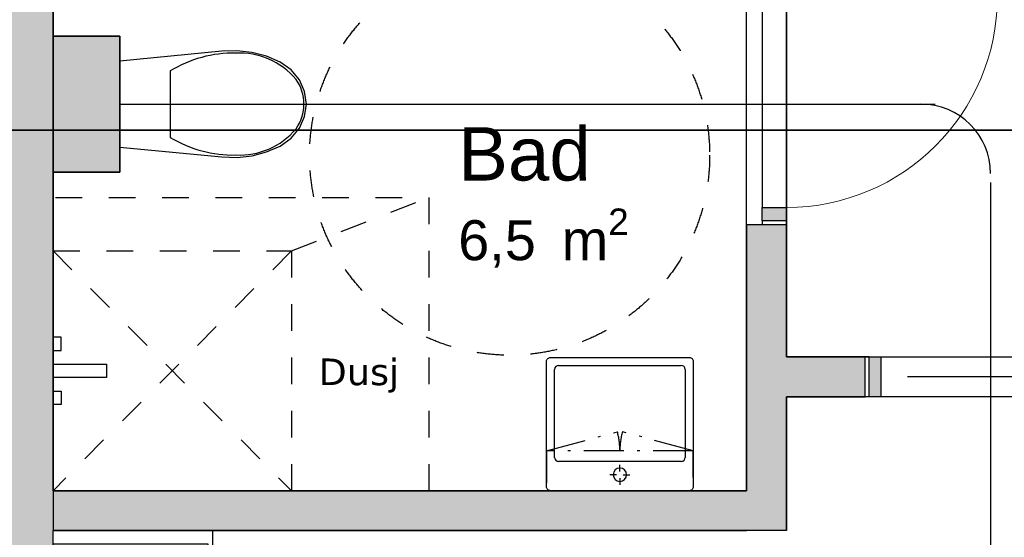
# Model space of a CAD drawing. Header units: millimetres. Extents: x 159314 to 204670, y 149478 to 189280.
# Tile 26 of 43: x 190659 to 194350, y 158406 to 160348. Entities that reach past the tile are written whole.
import ezdxf
from ezdxf.enums import TextEntityAlignment as Align

# ---------------------------------------------------------------- set-up
doc = ezdxf.new("R2010")
doc.units = ezdxf.units.MM
doc.header["$LTSCALE"] = 0.5
doc.header["$MEASUREMENT"] = 0
doc.set_wipeout_variables(frame=1)
for name, pattern in [('Over snittplan', [520, 300, -100, 20, -100]), ('PLINE', [0]), ('Stipling', [400, 200, -200]), ('Wipeout_Contour', [2000, 0, -2000])]:
    doc.linetypes.add(name, pattern=pattern)
for name, color, linetype in [('0(Nye konstruksjoner)', 7, 'Continuous'), ('24-- Innervegger (Skravur)(Nye konstruksjoner)', 7, 'Continuous'), ('24-- Innervegger(Nye konstruksjoner)', 7, 'Continuous'), ('244- Vinduer_ dører_ foldevegger(Nye konstruksjoner)', 7, 'Continuous'), ('26-- Yttertak(Nye konstruksjoner)', 7, 'Continuous'), ('273- Kjøkkeninnredning (Skravur)(Nye konstruksjoner)', 7, 'Continuous'), ('273- Kjøkkeninnredning(Nye konstruksjoner)', 7, 'Continuous'), ('274- Innredning og garnityr for våtrom(Nye konstruksjoner)', 7, 'Continuous'), ('315- Utstyr for sanitærinstallasjoner(Nye konstruksjoner)', 7, 'Continuous'), ('862- M___Nettoareal(Nye konstruksjoner)', 7, 'Continuous'), ('862- M___Nettoareal(Polylinje)(Nye konstruksjoner)', 7, 'Continuous'), ('862- M___Nettoareal(Tekst)(Nye konstruksjoner)', 7, 'Continuous'), ('878- Annen overflate_visuell informasjon_snusirkler(Nye konstruksjoner)', 7, 'Continuous')]:
    doc.layers.add(name, color=color, linetype=linetype)
doc.layers.add('234- Vinduer_ dører_ porter(Nye konstruksjoner)', color=7, linetype='Continuous', lineweight=0)
doc.styles.add('GENERATED_STYLE_1', font='arial.ttf')
doc.styles.add('GENERATED_STYLE_2', font='verdana.ttf')
doc.linetypes.add('Fasade_Snitt markør', pattern='A,0,[1,02 A 200 20 001 Plan 2. etasje1.Shx,S=3.174603,R=0,X=0,Y=0],-800,0', length=800)

# ---------------------------------------------------------------- blocks, each defined once
blk = doc.blocks.new('Leilighet 8_102_20_1', base_point=(197168.6, 153864.1))
at = {"layer": '862- M___Nettoareal(Polylinje)(Nye konstruksjoner)', "linetype": 'PLINE', "flags": 128}
blk.add_lwpolyline([(190783.9, 155333.7), (198298.9, 155333.7), (198298.9, 162833.7), (190783.9, 162833.7)], close=True, dxfattribs=at)
at = {"layer": '862- M___Nettoareal(Tekst)(Nye konstruksjoner)', "style": 'GENERATED_STYLE_1'}
for tag, height, p in [('DUMMY_861', 300, (198106.5, 154217.7)), ('ROOM_NAME', 300, (196230.7, 154149.1)), ('DUMMY_862', 150, (196230.7, 153746.3))]:
    blk.add_attdef(tag, text='', height=height, dxfattribs=at).set_placement(p, align=Align.TOP_LEFT)
blk = doc.blocks.new('Entre_106_25_1', base_point=(194342.7, 161892.6))
at = {"layer": '862- M___Nettoareal(Polylinje)(Nye konstruksjoner)', "linetype": 'PLINE', "flags": 128}
blk.add_lwpolyline([(195638.9, 159083.7), (195638.9, 162833.7), (193534.2, 162833.7), (193534.2, 159083.7)], close=True, dxfattribs=at)
at = {"layer": '862- M___Nettoareal(Tekst)(Nye konstruksjoner)', "insert": (194075.4, 161134.4), "char_height": 150, "attachment_point": 1, "style": 'GENERATED_STYLE_1'}
blk.add_mtext('\\A1;{\\pql;\\pt0,24100;\\fArial|b0|i0|c0|p0;\\W1.000000;7,9\\fArial|b0|i0|c0|p0;\\W1.000000;\\A1{\\H.66x;\\S^  ;}\\fArial|b0|i0|c0|p0;\\W1.000000; m\\fArial|b0|i0|c0|p0;\\W1.000000;\\A1{\\H.66x;\\S2^  ;}}', dxfattribs=at)
at = {"layer": '862- M___Nettoareal(Tekst)(Nye konstruksjoner)', "style": 'GENERATED_STYLE_1'}
for tag, height, p in [('DUMMY_861', 200, (194731, 161485.1)), ('ROOM_NAME', 200, (194075.4, 161439.4)), ('DUMMY_862', 150, (194075.4, 161170.8))]:
    blk.add_attdef(tag, text='', height=height, dxfattribs=at).set_placement(p, align=Align.TOP_LEFT)
blk = doc.blocks.new('Bad_103_28_1', base_point=(193003.6, 159570.1))
at = {"layer": '862- M___Nettoareal(Polylinje)(Nye konstruksjoner)', "linetype": 'PLINE', "flags": 128}
blk.add_lwpolyline([(193384.2, 158581), (193384.2, 161131.4), (190783.9, 161131.4), (190783.9, 160286), (191033.9, 160286), (191033.9, 159776), (190783.9, 159776), (190783.9, 158581)], close=True, dxfattribs=at)
at = {"layer": '862- M___Nettoareal(Tekst)(Nye konstruksjoner)', "insert": (192303, 159639.6), "char_height": 150, "attachment_point": 1, "style": 'GENERATED_STYLE_1'}
blk.add_mtext('\\A1;{\\pql;\\pt0,24100;\\fArial|b0|i0|c0|p0;\\W1.000000;6,5\\fArial|b0|i0|c0|p0;\\W1.000000;\\A1{\\H.66x;\\S^  ;}\\fArial|b0|i0|c0|p0;\\W1.000000; m\\fArial|b0|i0|c0|p0;\\W1.000000;\\A1{\\H.66x;\\S2^  ;}}', dxfattribs=at)
at = {"layer": '862- M___Nettoareal(Tekst)(Nye konstruksjoner)', "style": 'GENERATED_STYLE_1'}
for tag, height, p in [('DUMMY_861', 200, (192791, 159990.3)), ('ROOM_NAME', 200, (192303, 159944.6)), ('DUMMY_862', 150, (192303, 159676))]:
    blk.add_attdef(tag, text='', height=height, dxfattribs=at).set_placement(p, align=Align.TOP_LEFT)
blk = doc.blocks.new('Stue_kjøkken_101_29_1', base_point=(193844.1, 159234.5))
at = {"layer": '862- M___Nettoareal(Polylinje)(Nye konstruksjoner)', "linetype": 'PLINE', "flags": 128}
blk.add_lwpolyline([(198298.5, 155333.7), (198298.5, 158933.7), (193533.9, 158933.7), (193533.9, 158431), (190783.5, 158431), (190783.5, 155333.7), (193892.3, 155333.7)], close=True, dxfattribs=at)
at = {"layer": '862- M___Nettoareal(Tekst)(Nye konstruksjoner)', "style": 'GENERATED_STYLE_1'}
for tag, height, p in [('DUMMY_861', 200, (196678.2, 156358.7)), ('ROOM_NAME', 200, (195092.7, 156313)), ('DUMMY_862', 150, (195092.7, 156044.4))]:
    blk.add_attdef(tag, text='', height=height, dxfattribs=at).set_placement(p, align=Align.TOP_LEFT)
blk = doc.blocks.new('Dør[21]_1')
at = {"layer": '24-- Innervegger (Skravur)(Nye konstruksjoner)', "linetype": 'Continuous'}
for points in [[(193534.2, 160483.7), (193442.2, 160483.7), (193442.2, 160433.7), (193534.2, 160433.7)], [(193442.2, 159593.7), (193534.2, 159593.7), (193534.2, 159643.7), (193442.2, 159643.7)]]:
    blk.add_hatch(color=256, dxfattribs=at).paths.add_polyline_path(points)
at = {"layer": '234- Vinduer_ dører_ porter(Nye konstruksjoner)', "linetype": 'PLINE'}
blk.add_arc((193534.2, 160433.7), 790, 270, 0, dxfattribs=at)
at = {"layer": '244- Vinduer_ dører_ foldevegger(Nye konstruksjoner)', "linetype": 'PLINE'}
for p, q in [((193384.2, 159578.7), (193384.2, 160498.7)), ((193442.2, 160498.7), (193384.2, 160498.7)), ((193442.2, 160483.7), (193442.2, 160498.7)), ((193534.2, 160498.7), (193442.2, 160498.7)), ((193534.2, 160498.7), (193442.2, 160498.7)), ((193534.2, 160498.7), (193442.2, 160498.7)), ((193442.2, 160433.7), (193442.2, 160483.7)), ((193442.2, 160483.7), (193534.2, 160483.7)), ((193534.2, 159578.7), (193534.2, 160498.7)), ((193534.2, 160483.7), (193534.2, 160498.7)), ((193534.2, 160483.7), (193534.2, 160433.7)), ((193442.2, 160433.7), (193442.2, 159643.7)), ((193534.2, 160433.7), (193442.2, 160433.7)), ((193534.2, 159643.7), (193534.2, 160433.7)), ((193534.2, 160433.7), (194324.2, 160433.7)), ((193442.2, 159593.7), (193442.2, 159643.7)), ((193442.2, 159643.7), (193534.2, 159643.7)), ((193534.2, 159643.7), (193534.2, 159593.7)), ((193442.2, 159593.7), (193442.2, 159578.7)), ((193534.2, 159593.7), (193442.2, 159593.7)), ((193534.2, 159593.7), (193534.2, 159578.7)), ((193442.2, 159578.7), (193384.2, 159578.7)), ((193534.2, 159578.7), (193442.2, 159578.7)), ((193534.2, 159578.7), (193442.2, 159578.7)), ((193534.2, 159578.7), (193442.2, 159578.7))]:
    blk.add_line(p, q, dxfattribs=at)
blk = doc.blocks.new('Skyvedør med pocketkarm[24]_1')
at = {"layer": '24-- Innervegger (Skravur)(Nye konstruksjoner)', "linetype": 'Continuous'}
for points in [[(193844.2, 159083.7), (193844.2, 158933.7), (193887.2, 158933.7), (193887.2, 159083.7)], [(194734.2, 159033.7), (194734.2, 159083.7), (194691.2, 159083.7), (194691.2, 159033.7)], [(194734.2, 158933.7), (194734.2, 158983.7), (194691.2, 158983.7), (194691.2, 158933.7)]]:
    blk.add_hatch(color=256, dxfattribs=at).paths.add_polyline_path(points)
at = {"layer": '234- Vinduer_ dører_ porter(Nye konstruksjoner)', "linetype": 'PLINE'}
for p, q in [((194589.2, 158813.7), (194539.2, 158863.7)), ((194389.2, 158813.7), (194589.2, 158813.7)), ((194589.2, 158813.7), (194539.2, 158763.7))]:
    blk.add_line(p, q, dxfattribs=at)
at = {"layer": '244- Vinduer_ dører_ foldevegger(Nye konstruksjoner)', "linetype": 'PLINE'}
for p, q in [((193829.2, 158933.7), (193829.2, 159083.7)), ((193844.2, 159083.7), (193829.2, 159083.7)), ((193829.2, 158933.7), (193829.2, 159083.7)), ((193829.2, 158933.7), (193829.2, 159083.7)), ((193844.2, 159083.7), (193887.2, 159083.7)), ((193844.2, 158933.7), (193844.2, 159083.7)), ((193887.2, 159083.7), (193887.2, 158933.7)), ((194691.2, 159033.7), (194691.2, 159083.7)), ((194691.2, 159083.7), (194734.2, 159083.7)), ((194734.2, 159083.7), (194749.2, 159083.7)), ((194734.2, 159083.7), (194734.2, 159033.7)), ((194749.2, 159033.7), (194749.2, 159083.7)), ((194749.2, 159033.7), (194749.2, 159083.7)), ((194749.2, 159033.7), (194749.2, 159083.7)), ((194734.2, 159033.7), (194691.2, 159033.7)), ((194734.2, 159033.7), (194749.2, 159033.7)), ((194791.2, 159008.7), (193987.2, 159008.7)), ((194691.2, 158933.7), (194691.2, 158983.7)), ((194691.2, 158983.7), (194734.2, 158983.7)), ((194734.2, 158983.7), (194749.2, 158983.7)), ((194734.2, 158983.7), (194734.2, 158933.7)), ((194749.2, 158933.7), (194749.2, 158983.7)), ((194749.2, 158933.7), (194749.2, 158983.7)), ((194749.2, 158933.7), (194749.2, 158983.7)), ((193844.2, 158933.7), (193829.2, 158933.7)), ((193887.2, 158933.7), (193844.2, 158933.7)), ((194734.2, 158933.7), (194691.2, 158933.7)), ((194734.2, 158933.7), (194749.2, 158933.7))]:
    blk.add_line(p, q, dxfattribs=at)
blk = doc.blocks.new('WC[42]_1', base_point=(191033.9, 160031))
at = {"layer": '274- Innredning og garnityr for våtrom(Nye konstruksjoner)', "linetype": 'PLINE'}
for p, q in [((191223, 160155.7), (191223.1, 160031.2)), ((191223.1, 160031.2), (191223.3, 159906.7))]:
    blk.add_line(p, q, dxfattribs=at)
at = {"layer": '274- Innredning og garnityr for våtrom(Nye konstruksjoner)', "linetype": 'PLINE', "flags": 128}
blk.add_lwpolyline([(191530, 159837.8), (191584.4, 159852.1), (191635.7, 159873.9), (191676.4, 159903.1), (191707.5, 159940.9), (191727.1, 159984.7), (191733.9, 160031.7), (191727, 160078.6), (191707.3, 160122.3), (191676.1, 160160.1), (191635.4, 160189.3), (191584, 160211), (191529.6, 160225.1), (191473.5, 160231.3), (191416.9, 160229.5), (191033.7, 160192.1), (191034, 159869.9), (191417.3, 159833.2), (191473.8, 159831.5)], close=True, dxfattribs=at)
at = {"layer": '274- Innredning og garnityr for våtrom(Nye konstruksjoner)', "linetype": 'PLINE'}
for centre, major_axis, start_param, end_param in [((191458.5, 159736.4), (-0.5, 486), 6.259567, 6.812588), ((191484.9, 159929.2), (-0.3, 293.6), 5.438324, 6.338913), ((191572.8, 160030.6), (-0.1, 158.3), 4.71825, 5.344894), ((191572.8, 160032.4), (-0.1, 158.3), 4.079884, 4.706528), ((191484.7, 160133.7), (-0.3, 293.6), 3.085861, 3.98645), ((191457.9, 160326.4), (-0.5, 486), 2.612188, 3.165208)]:
    blk.add_ellipse(centre, major_axis=major_axis, ratio=0.957628, start_param=start_param, end_param=end_param, dxfattribs=at)
blk = doc.blocks.new('Dusjgarnityr[46]_1', base_point=(190783.9, 159031))
at = {"layer": '315- Utstyr for sanitærinstallasjoner(Nye konstruksjoner)', "linetype": 'PLINE'}
for p, q in [((190783.9, 159157.5), (190783.9, 159107.5)), ((190813.9, 159157.5), (190783.9, 159157.5)), ((190813.9, 159107.5), (190813.9, 159157.5)), ((190783.9, 159107.5), (190813.9, 159107.5)), ((190783.9, 158904.5), (190783.9, 158954.5)), ((190783.9, 158954.5), (190813.9, 158954.5)), ((190813.9, 158954.5), (190813.9, 158904.5)), ((190813.9, 158904.5), (190783.9, 158904.5))]:
    blk.add_line(p, q, dxfattribs=at)
at = {"layer": '315- Utstyr for sanitærinstallasjoner(Nye konstruksjoner)', "linetype": 'PLINE', "flags": 128}
blk.add_lwpolyline([(190783.9, 159056), (190983.9, 159056), (190983.9, 159006), (190783.9, 159006)], close=True, dxfattribs=at)
blk = doc.blocks.new('Høyskap[67]_1', base_point=(190783.9, 158431))
at = {"linetype": 'Wipeout_Contour', "ltscale": 992050.583788}
blk.add_wipeout([(191381.9, 158431), (190783.9, 158431), (190783.9, 157781), (191381.9, 157781)], dxfattribs=at).dxf.layer = '273- Kjøkkeninnredning (Skravur)(Nye konstruksjoner)'
at = {"layer": '273- Kjøkkeninnredning(Nye konstruksjoner)', "linetype": 'PLINE'}
for p, q in [((190783.9, 158381), (191363.9, 158381)), ((191363.9, 158381), (191363.9, 157781))]:
    blk.add_line(p, q, dxfattribs=at)
at = {"layer": '273- Kjøkkeninnredning(Nye konstruksjoner)', "linetype": 'PLINE', "flags": 128}
blk.add_lwpolyline([(191381.9, 158431), (191381.9, 157781), (190783.9, 157781), (190783.9, 158431)], close=True, dxfattribs=at)
blk = doc.blocks.new('Servant[167]_1', base_point=(192909.2, 158581))
at = {"layer": '315- Utstyr for sanitærinstallasjoner(Nye konstruksjoner)', "linetype": 'PLINE'}
for p, q in [((192664.2, 158706), (192664.2, 159036)), ((192679.2, 159051), (193139.2, 159051)), ((193154.2, 159036), (193154.2, 158706)), ((193139.2, 158691), (192679.2, 158691)), ((192909.2, 158653.5), (192909.2, 158678.5)), ((192896.7, 158641), (192871.7, 158641)), ((192909.2, 158628.5), (192909.2, 158603.5)), ((192921.7, 158641), (192946.7, 158641))]:
    blk.add_line(p, q, dxfattribs=at)
at = {"layer": '315- Utstyr for sanitærinstallasjoner(Nye konstruksjoner)', "linetype": 'PLINE', "flags": 128}
for points in [[(193169.2, 158581), (192649.2, 158581, -0.414214), (192634.2, 158596), (192634.2, 159066, -0.414214), (192649.2, 159081), (193169.2, 159081, -0.414214), (193184.2, 159066), (193184.2, 158596, -0.414214)], [(192884.2, 158641, 1), (192934.2, 158641, 1)]]:
    blk.add_lwpolyline(points, format="xyb", close=True, dxfattribs=at)
at = {"layer": '315- Utstyr for sanitærinstallasjoner(Nye konstruksjoner)', "linetype": 'PLINE'}
for centre, start, end in [((192679.2, 159036), 90, 180), ((193139.2, 159036), 0, 90), ((192679.2, 158706), 180, 270), ((193139.2, 158706), 270, 0)]:
    blk.add_arc(centre, 15, start, end, dxfattribs=at)
blk = doc.blocks.new('Overskap 02[168]_1', base_point=(193184.2, 158731))
at = {"layer": '315- Utstyr for sanitærinstallasjoner(Nye konstruksjoner)', "linetype": 'Over snittplan'}
for p, q in [((192634.2, 158731), (192899.9, 158802.2)), ((193184.2, 158731), (192918.6, 158802.2))]:
    blk.add_line(p, q, dxfattribs=at)
at = {"layer": '315- Utstyr for sanitærinstallasjoner(Nye konstruksjoner)', "linetype": 'Over snittplan', "flags": 128}
blk.add_lwpolyline([(193184.2, 158731), (192634.2, 158731), (192634.2, 158581), (193184.2, 158581)], close=True, dxfattribs=at)
at = {"layer": '315- Utstyr for sanitærinstallasjoner(Nye konstruksjoner)', "linetype": 'Over snittplan'}
for centre, start, end in [((192634.2, 158731), 0, 15), ((193184.2, 158731), 165, 180)]:
    blk.add_arc(centre, 275, start, end, dxfattribs=at)

msp = doc.modelspace()

# ---------------------------------------------------------------- hatches: boundary and pattern name
at = {"layer": '24-- Innervegger (Skravur)(Nye konstruksjoner)', "linetype": 'Continuous'}
for points in [[(190783.9, 155333.7), (190783.9, 162833.7), (190533.9, 162833.7), (190533.9, 155333.7)], [(190783.9, 155333.7), (190783.9, 162833.7), (190533.9, 162833.7), (190533.9, 155333.7)], [(190783.9, 160286), (190783.9, 159776), (191033.9, 159776), (191033.9, 160286)], [(193534.2, 159578.7), (193384.2, 159578.7), (193384.2, 158581), (193534.2, 158581)], [(193534.2, 158933.7), (193829.2, 158933.7), (193829.2, 159083.7), (193534.2, 159083.7)], [(193384.2, 158581), (190783.9, 158581), (190783.9, 158431), (193384.2, 158431)], [(193384.2, 158431), (193534.2, 158431), (193384.2, 158581)], [(193534.2, 158581), (193384.2, 158581), (193534.2, 158431)]]:
    msp.add_hatch(color=256, dxfattribs=at).paths.add_polyline_path(points)

# ---------------------------------------------------------------- linework, layer by layer
at = {"layer": '0(Nye konstruksjoner)', "linetype": 'Fasade_Snitt markør'}
for p, q in [((191033.9, 160031.7), (194091, 160031.7)), ((194298.9, 159737.1), (194298.9, 158157))]:
    msp.add_line(p, q, dxfattribs=at)
msp.add_arc((194037.9, 159770.7), 261, 0, 90, dxfattribs=at)
at = {"layer": '24-- Innervegger(Nye konstruksjoner)', "linetype": 'PLINE'}
for p, q in [((193442.2, 159578.7), (193384.2, 159578.7)), ((193534.2, 159578.7), (193442.2, 159578.7)), ((193829.2, 158933.7), (193829.2, 159083.7))]:
    msp.add_line(p, q, dxfattribs=at)
at = {"layer": '24-- Innervegger(Nye konstruksjoner)', "linetype": 'PLINE', "flags": 128}
for points in [[(190783.9, 158581), (190783.9, 162833.7)], [(190783.9, 158581), (190783.9, 162833.7)], [(190783.9, 160286), (190783.9, 159776)], [(191033.9, 160286), (190783.9, 160286)], [(191033.9, 159776), (191033.9, 160286)], [(190783.9, 159776), (191033.9, 159776)], [(193384.2, 159578.7), (193384.2, 158581)], [(193534.2, 159083.7), (193534.2, 159578.7)], [(193829.2, 159083.7), (193534.2, 159083.7)], [(193534.2, 158431), (193534.2, 158933.7)], [(193534.2, 158933.7), (193829.2, 158933.7)], [(193384.2, 158581), (190783.9, 158581)], [(190783.9, 155333.7), (190783.9, 158431)], [(190783.9, 155333.7), (190783.9, 158431)], [(190783.9, 158431), (193384.2, 158431)], [(193534.2, 158431), (193384.2, 158431)]]:
    msp.add_lwpolyline(points, dxfattribs=at)
at = {"layer": '26-- Yttertak(Nye konstruksjoner)', "linetype": 'PLINE', "flags": 128}
for points in [[(182572.9, 159933.7), (198744.9, 159933.7)], [(198744.9, 159933.7), (182572.9, 159933.7)], [(182958.9, 159933.7), (198358.9, 159933.7)], [(198358.9, 159933.7), (182958.9, 159933.7)]]:
    msp.add_lwpolyline(points, dxfattribs=at)
at = {"layer": '315- Utstyr for sanitærinstallasjoner(Nye konstruksjoner)', "linetype": 'Stipling'}
for points in [[(190792.7, 159681), (192192.7, 159681), (192192.7, 158581)], [(191678, 159481), (192192.7, 159681)], [(191678, 159481), (190783.9, 158581), (190783.9, 159481), (191678, 158581)], [(190783.9, 159481), (191678, 159481), (191678, 158581)]]:
    msp.add_lwpolyline(points, dxfattribs=at)
at = {"layer": '878- Annen overflate_visuell informasjon_snusirkler(Nye konstruksjoner)', "linetype": 'Stipling'}
msp.add_lwpolyline([(194298.9, 158933.7), (194298.9, 156115.8)], dxfattribs=at)
msp.add_circle((192495.7, 159839.2), 750, dxfattribs=at)

# ---------------------------------------------------------------- block references
at = {"layer": '244- Vinduer_ dører_ foldevegger(Nye konstruksjoner)', "linetype": 'PLINE'}
for name in ['Dør[21]_1', 'Skyvedør med pocketkarm[24]_1']:
    msp.add_blockref(name, (0, 0), dxfattribs=at)
at = {"layer": '274- Innredning og garnityr for våtrom(Nye konstruksjoner)', "linetype": 'PLINE'}
msp.add_blockref('WC[42]_1', (191033.9, 160031), dxfattribs=at)
at = {"layer": '315- Utstyr for sanitærinstallasjoner(Nye konstruksjoner)', "linetype": 'PLINE'}
for name, p in [('Dusjgarnityr[46]_1', (190783.9, 159031)), ('Servant[167]_1', (192909.2, 158581))]:
    msp.add_blockref(name, p, dxfattribs=at)
at = {"layer": '315- Utstyr for sanitærinstallasjoner(Nye konstruksjoner)', "linetype": 'Over snittplan'}
msp.add_blockref('Overskap 02[168]_1', (193184.2, 158731), dxfattribs=at)
at = {"layer": '862- M___Nettoareal(Nye konstruksjoner)', "linetype": 'Continuous'}
for name, p in [('Leilighet 8_102_20_1', (197168.6, 153864.1)), ('Stue_kjøkken_101_29_1', (193844.1, 159234.5))]:
    msp.add_blockref(name, p, dxfattribs=at)
ref = msp.add_blockref('Entre_106_25_1', (194342.7, 161892.6), dxfattribs=at)
ref.add_attrib('ROOM_NAME', 'Entre', dxfattribs={"layer": '862- M___Nettoareal(Tekst)(Nye konstruksjoner)', "color": 7, "height": 200, "style": 'GENERATED_STYLE_1'}).set_placement((194075.4, 161439.4), align=Align.TOP_LEFT)
ref = msp.add_blockref('Bad_103_28_1', (193003.6, 159570.1), dxfattribs=at)
ref.add_attrib('ROOM_NAME', 'Bad', dxfattribs={"layer": '862- M___Nettoareal(Tekst)(Nye konstruksjoner)', "color": 7, "height": 200, "style": 'GENERATED_STYLE_1'}).set_placement((192303, 159944.6), align=Align.TOP_LEFT)

# ---------------------------------------------------------------- texts
at = {"layer": '0(Nye konstruksjoner)', "linetype": 'Continuous', "insert": (191779.6, 158948.4), "char_height": 100, "attachment_point": 7, "style": 'GENERATED_STYLE_2'}
msp.add_mtext('\\A1;{\\pql;\\fVerdana|b0|i0|c0|p0;\\W1.000000;Dusj}', dxfattribs=at)

# ---------------------------------------------------------------- next in the draw order: block references
at = {"layer": '273- Kjøkkeninnredning(Nye konstruksjoner)', "linetype": 'PLINE'}
msp.add_blockref('Høyskap[67]_1', (190783.9, 158431), dxfattribs=at)

doc.saveas('drawing.dxf')
